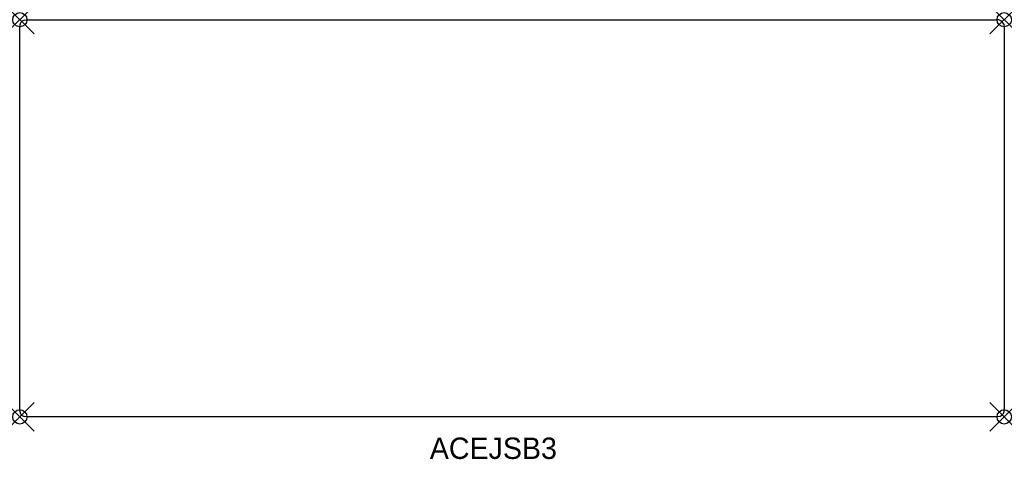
# Model space of a CAD drawing. Header units: inches. Extents: x 0 to 69.1, y -30.9 to 0.
import ezdxf

# ---------------------------------------------------------------- set-up
doc = ezdxf.new("R2010")
doc.units = ezdxf.units.IN
doc.header["$MEASUREMENT"] = 0
doc.header["$PDMODE"] = 35
doc.header["$PDSIZE"] = 1
doc.layers.add('A-FURN-P-ST', color=2, linetype='Continuous')
doc.layers.add('A-FURN-P-ST-TN', color=2, linetype='Continuous')

msp = doc.modelspace()

# ---------------------------------------------------------------- linework, layer by layer
at = {"layer": 'A-FURN-P-ST'}
for p, q in [((0.3, -0.037), (0.534, 0)), ((0.534, 0), (68.542, 0)), ((0, -27.347), (0, -0.533)), ((69.042, -0.3), (69.075, -0.531)), ((69.075, -0.531), (69.076, -27.347)), ((0.002, -27.354), (0, -27.347)), ((0.534, -27.881), (0.3, -27.847)), ((68.542, -27.881), (0.534, -27.881)), ((68.775, -27.847), (68.542, -27.881))]:
    msp.add_line(p, q, dxfattribs=at)
for centre, radius, start, end in [((68.592, -0.484), 0.486, 22.15873, 95.89681), ((0.428, -0.454), 0.436, 107.11354, 190.50787), ((0.439, -27.427), 0.443, 170.51957, 251.76788), ((68.634, -27.422), 0.448, 288.39116, 9.64663)]:
    msp.add_arc(centre, radius, start, end, dxfattribs=at)
for p in [(0, 0), (69.076, 0), (0, -27.881), (69.076, -27.881)]:
    msp.add_point(p, dxfattribs=at)

# ---------------------------------------------------------------- texts
at = {"layer": 'A-FURN-P-ST-TN'}
msp.add_text('ACEJSB3', height=1.5, dxfattribs=at).set_placement((28.77, -30.833))

doc.saveas('drawing.dxf')
